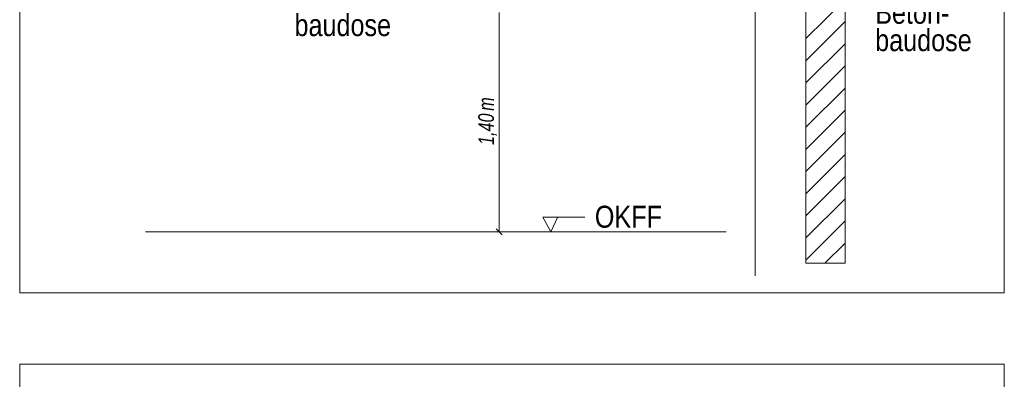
# Model space of a CAD drawing. Extents: x -620 to 3480, y 62 to 1102.
# Tile 111 of 256: x 128 to 191, y 623 to 646. Entities that reach past the tile are written whole.
import ezdxf
from ezdxf.lldxf.tags import DXFTag

# ---------------------------------------------------------------- set-up
doc = ezdxf.new("R2010")
doc.units = 0
doc.layers.get('0').update_dxf_attribs({"lineweight": 13})
for name, color, linetype, lineweight, true_color in [('E_Aussparung Bemaßung-A06G9STT8I', 5, 'Continuous', 9, 0x0000ff), ('E_Detail_Beschriftung', 7, 'Continuous', 13, 0x009900), ('E_Detail_Wandschraffur', 7, 'Continuous', 5, 0xc0c0c0)]:
    doc.layers.add(name, color=color, linetype=linetype, lineweight=lineweight, true_color=true_color)
doc.layers.add('E_Detail_Linie_Text_Bem', color=7, linetype='Continuous', lineweight=13)
doc.styles.get("Standard").update_dxf_attribs({"font": 'ARIALN.TTF'})
tags = doc.linetypes.add('fein_strichliert', pattern=[4, 1, -2, 1]).pattern_tags.tags
tags[8:9] = [DXFTag(74, 4), DXFTag(75, 0), DXFTag(340, '0'), DXFTag(46, 0.0), DXFTag(50, 0.0), DXFTag(44, 0.0), DXFTag(45, 0.0)]
tags[6:7] = [DXFTag(74, 4), DXFTag(75, 0), DXFTag(340, '0'), DXFTag(46, 0.0), DXFTag(50, 0.0), DXFTag(44, 0.0), DXFTag(45, 0.0)]
tags[4:5] = [DXFTag(74, 4), DXFTag(75, 0), DXFTag(340, '0'), DXFTag(46, 0.0), DXFTag(50, 0.0), DXFTag(44, 0.0), DXFTag(45, 0.0)]
tags = doc.linetypes.add('fein_strichliert-A06G9STX8I', pattern=[4, 1, -2, 1]).pattern_tags.tags
tags[8:9] = [DXFTag(74, 4), DXFTag(75, 0), DXFTag(340, '0'), DXFTag(46, 0.0), DXFTag(50, 0.0), DXFTag(44, 0.0), DXFTag(45, 0.0)]
tags[6:7] = [DXFTag(74, 4), DXFTag(75, 0), DXFTag(340, '0'), DXFTag(46, 0.0), DXFTag(50, 0.0), DXFTag(44, 0.0), DXFTag(45, 0.0)]
tags[4:5] = [DXFTag(74, 4), DXFTag(75, 0), DXFTag(340, '0'), DXFTag(46, 0.0), DXFTag(50, 0.0), DXFTag(44, 0.0), DXFTag(45, 0.0)]

# ---------------------------------------------------------------- blocks, each defined once
blk = doc.blocks.new('Referenz-A06G9SU08I')
at = {"layer": 'E_Aussparung Bemaßung-A06G9STT8I', "linetype": 'Continuous', "ltscale": 0.13}
for p, q in [((158.832, 646.574), (158.832, 632.574)), ((159.023, 632.383), (158.641, 632.765)), ((159.132, 632.574), (158.332, 632.574))]:
    blk.add_line(p, q, dxfattribs=at)
at = {"layer": 'E_Detail_Linie_Text_Bem', "linetype": 'fein_strichliert-A06G9STX8I', "ltscale": 0.65}
for p, q in [((128.267, 690.002), (128.267, 628.685)), ((191.036, 628.685), (191.036, 690.002)), ((175.155, 629.766), (175.155, 682.646)), ((128.267, 628.685), (188.01, 628.685)), ((188.01, 628.685), (191.036, 628.685)), ((191.036, 624.136), (128.267, 624.136)), ((128.267, 624.136), (128.267, 562.819)), ((191.036, 562.819), (191.036, 624.136))]:
    blk.add_line(p, q, dxfattribs=at)
at = {"layer": 'E_Detail_Linie_Text_Bem', "linetype": 'Continuous', "ltscale": 0.13}
for p, q in [((180.883, 670.574), (180.883, 630.574)), ((178.383, 630.574), (178.383, 658.574)), ((136.283, 632.574), (173.296, 632.574)), ((180.883, 630.574), (178.383, 630.574))]:
    blk.add_line(p, q, dxfattribs=at)
at = {"layer": 'E_Detail_Linie_Text_Bem', "color": 0, "linetype": 'Continuous', "ltscale": 0.13}
for p, q in [((162.123, 632.574), (161.614, 633.524)), ((161.614, 633.524), (164.298, 633.524)), ((162.581, 633.528), (162.123, 632.574))]:
    blk.add_line(p, q, dxfattribs=at)
at = {"layer": 'E_Detail_Wandschraffur', "linetype": 'ByBlock', "ltscale": 0.13}
for p, q in [((178.383, 644.913), (180.883, 647.413)), ((178.383, 642.084), (180.883, 644.584)), ((178.383, 639.256), (180.883, 641.756)), ((178.383, 636.428), (180.883, 638.928)), ((178.383, 633.599), (180.883, 636.099)), ((178.383, 630.771), (180.883, 633.271))]:
    blk.add_line(p, q, dxfattribs=at)
at = {"layer": 'E_Detail_Wandschraffur', "linetype": 'fein_strichliert', "ltscale": 0.13}
for p, q in [((178.383, 643.499), (180.883, 645.999)), ((178.383, 640.67), (180.883, 643.17)), ((178.383, 637.842), (180.883, 640.342)), ((178.383, 635.013), (180.883, 637.513)), ((178.383, 632.185), (180.883, 634.685)), ((179.601, 630.574), (180.883, 631.856))]:
    blk.add_line(p, q, dxfattribs=at)
at = {"layer": 'E_Aussparung Bemaßung-A06G9STT8I', "linetype": 'Continuous', "ltscale": 0.13, "char_height": 1, "attachment_point": 1, "rotation": 90}
for s, insert in [('{\\W0.9;\\fArial Narrow|b0|i1;m}', (157.499, 640.304)), ('{\\W0.9;\\fArial Narrow|b0|i1;1,40 }', (157.499, 638.12))]:
    blk.add_mtext(s, dxfattribs=dict(at, insert=insert))
at = {"layer": 'E_Detail_Beschriftung', "linetype": 'Continuous', "ltscale": 0.13, "char_height": 1.4, "attachment_point": 1}
for s, insert in [('{\\fArial Narrow;Beton-}', (182.805, 647.257)), ('{\\fArial Narrow;baudose}', (145.787, 646.47)), ('{\\fArial Narrow;baudose}', (182.805, 645.507)), ('{\\fArial Narrow;OKFF}', (164.932, 634.242))]:
    blk.add_mtext(s, dxfattribs=dict(at, insert=insert))

msp = doc.modelspace()

# ---------------------------------------------------------------- block references
at = {"color": 8, "lineweight": 25, "ltscale": 0.25, "true_color": 0x808080}
msp.add_blockref('Referenz-A06G9SU08I', (0, 0), dxfattribs=at)

doc.saveas('drawing.dxf')
